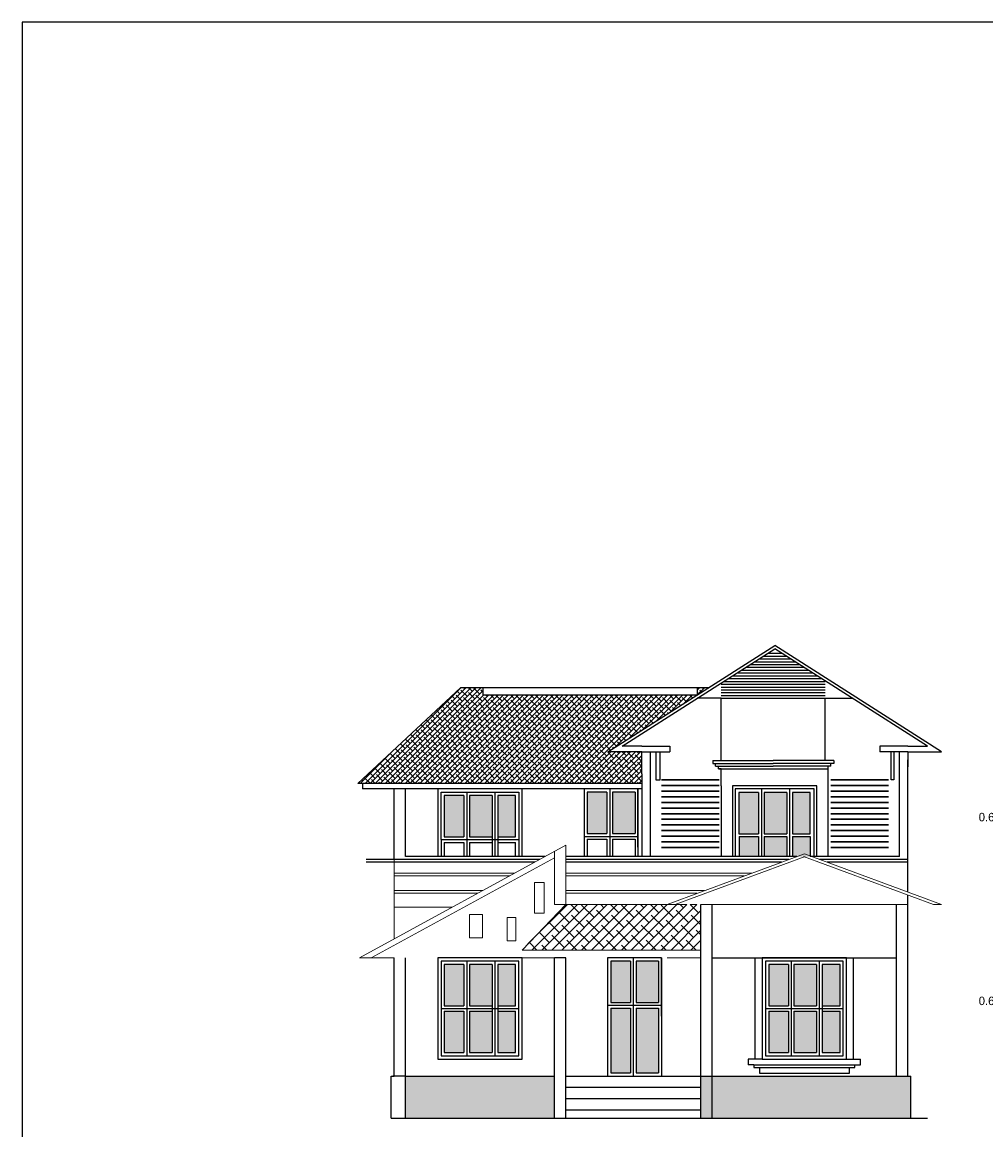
# Model space of a CAD drawing. Header units: inches. Extents: x -100 to 1476, y -184 to 112.
# Tile 10 of 36: x 13 to 30, y 47 to 66. Entities that reach past the tile are written whole.
import ezdxf

# ---------------------------------------------------------------- set-up
doc = ezdxf.new("R2010")
doc.units = ezdxf.units.IN
doc.header["$MEASUREMENT"] = 0
doc.header["$PDMODE"] = 66
doc.dimstyles.get("Standard").update_dxf_attribs({"dimtxt": 0.15, "dimasz": 0.15, "dimexe": 0.1, "dimexo": 0.0625, "dimgap": 0.09, "dimtad": 0, "dimtih": 1, "dimtoh": 1, "dimdec": 4, "dimdsep": 46, "dimtxsty": 'Standard', "dimcen": 0.09, "dimadec": 0, "dimazin": 0, "dimtfac": 1, "dimtdec": 4, "dimtofl": 0, "dimtmove": 0, "dimatfit": 3, "dimfxl": 0, "dimtolj": 1, "dimtzin": 0, "dimlwd": 15, "dimarcsym": 0})

# ---------------------------------------------------------------- blocks, each defined once
blk = doc.blocks.new('*D170')
at = {"color": 0, "linetype": 'ByBlock', "lineweight": -2, "transparency": 16777216}
for p, q in [((30.865, 49.588), (30.865, 48.802)), ((31.465, 49.588), (31.465, 48.802))]:
    blk.add_line(p, q, dxfattribs=at)
at = {"color": 0, "linetype": 'ByBlock', "lineweight": 15, "transparency": 16777216}
for p, q in [((30.865, 48.902), (30.715, 48.902)), ((31.315, 48.902), (31.015, 48.902))]:
    blk.add_line(p, q, dxfattribs=at)
at = {"color": 0, "linetype": 'ByBlock', "transparency": 16777216}
for points in [[(31.015, 48.927), (31.015, 48.877), (30.865, 48.902)], [(31.315, 48.927), (31.315, 48.877), (31.465, 48.902)]]:
    blk.add_solid(points, dxfattribs=at)
at = {"layer": 'Defpoints', "color": 0, "linetype": 'ByBlock', "transparency": 16777216}
for p in [(30.865, 49.65), (31.465, 49.65), (30.865, 48.902)]:
    blk.add_point(p, dxfattribs=at)
at = {"color": 0, "linetype": 'ByBlock', "transparency": 16777216, "insert": (30.487, 48.902), "char_height": 0.15, "attachment_point": 5}
blk.add_mtext('\\A1;0.6', dxfattribs=at)
blk = doc.blocks.new('*D171')
at = {"color": 0, "linetype": 'ByBlock', "lineweight": -2, "transparency": 16777216}
for p, q in [((30.865, 52.588), (30.865, 52.067)), ((31.465, 52.588), (31.465, 52.067))]:
    blk.add_line(p, q, dxfattribs=at)
at = {"color": 0, "linetype": 'ByBlock', "lineweight": 15, "transparency": 16777216}
for p, q in [((30.865, 52.167), (30.715, 52.167)), ((31.315, 52.167), (31.015, 52.167))]:
    blk.add_line(p, q, dxfattribs=at)
at = {"color": 0, "linetype": 'ByBlock', "transparency": 16777216}
for points in [[(31.015, 52.192), (31.015, 52.142), (30.865, 52.167)], [(31.315, 52.192), (31.315, 52.142), (31.465, 52.167)]]:
    blk.add_solid(points, dxfattribs=at)
at = {"layer": 'Defpoints', "color": 0, "linetype": 'ByBlock', "transparency": 16777216}
for p in [(30.865, 52.65), (31.465, 52.65), (30.865, 52.167)]:
    blk.add_point(p, dxfattribs=at)
at = {"color": 0, "linetype": 'ByBlock', "transparency": 16777216, "insert": (30.487, 52.167), "char_height": 0.15, "attachment_point": 5}
blk.add_mtext('\\A1;0.6', dxfattribs=at)

msp = doc.modelspace()

# ---------------------------------------------------------------- hatches: boundary and pattern name
at = {"linetype": 'ByBlock'}
h = msp.add_hatch(dxfattribs=at)
h.set_pattern_fill('ANSI38', color=0, scale=0.5, style=0)
h.paths.add_polyline_path([(25.34201, 54.46735), (25.34201, 54.3372), (25.54636, 54.46735)])
h.paths.add_polyline_path([(19.31601, 52.76735), (24.35887, 52.76735), (24.35887, 53.32885), (23.75887, 53.32885), (25.34201, 54.3372), (21.53951, 54.3372), (21.53951, 54.46735), (21.13744, 54.46735)])
h = msp.add_hatch(color=22, dxfattribs=at)
h.set_gradient(color1=(0, 0, 255), one_color=1, tint=1, name='INVSPHERICAL')
h.paths.add_polyline_path([(21.19987, 52.55135), (20.84987, 52.55135), (20.84987, 51.81735), (21.19987, 51.81735)])
h.paths.add_polyline_path([(21.29987, 51.81735), (21.69987, 51.81735), (21.69987, 52.55135), (21.29987, 52.55135)])
h.paths.add_polyline_path([(22.11787, 52.55135), (21.79987, 52.55135), (21.79987, 51.81735), (22.11787, 51.81735)])
h = msp.add_hatch(color=256)
h.set_gradient(color1=(0, 0, 255), one_color=1, tint=1, name='SPHERICAL')
h.paths.add_polyline_path([(23.74095, 52.60935), (23.39095, 52.60935), (23.39095, 51.87535), (23.74095, 51.87535)])
h.paths.add_polyline_path([(23.84095, 51.87535), (24.24095, 51.87535), (24.24095, 52.60935), (23.84095, 52.60935)])
h = msp.add_hatch(color=22, dxfattribs=at)
h.set_gradient(color1=(0, 0, 255), one_color=1, tint=1, name='INVHEMISPHERICAL')
h.paths.add_polyline_path([(26.53658, 52.60686), (26.53658, 51.87286), (26.93658, 51.87286), (26.93658, 52.60686)])
h.paths.add_polyline_path([(27.03658, 52.60686), (27.03658, 51.87286), (27.35458, 51.87286), (27.35458, 52.60686)])
h.paths.add_polyline_path([(27.03658, 51.46735), (27.35458, 51.46735), (27.35458, 51.82286), (27.03658, 51.82286)])
h.paths.add_polyline_path([(26.53658, 51.82286), (26.53658, 51.46735), (26.93658, 51.46735), (26.93658, 51.82286)])
h.paths.add_polyline_path([(26.43658, 51.82286), (26.09046, 51.82286), (26.09046, 51.46735), (26.43658, 51.46735)])
h.paths.add_polyline_path([(26.43658, 51.87286), (26.43658, 52.60686), (26.08658, 52.60686), (26.08658, 51.87286)])
at = {"linetype": 'ByBlock', "lineweight": 18, "ltscale": 0.0008}
h = msp.add_hatch(dxfattribs=at)
h.set_pattern_fill('ANSI38', color=3)
h.paths.add_polyline_path([(25.40887, 50.61735), (23.00887, 50.61735), (22.23387, 49.80626), (25.40887, 49.80626)])
at = {"linetype": 'ByBlock'}
h = msp.add_hatch(color=22, dxfattribs=at)
h.set_gradient(color1=(0, 0, 255), one_color=1, tint=1, name='INVHEMISPHERICAL')
h.paths.add_polyline_path([(21.19987, 49.55135), (20.84987, 49.55135), (20.84987, 48.81735), (21.19987, 48.81735)])
h.paths.add_polyline_path([(21.29987, 48.81735), (21.69987, 48.81735), (21.69987, 49.55135), (21.29987, 49.55135)])
h.paths.add_polyline_path([(22.11787, 49.55135), (21.79987, 49.55135), (21.79987, 48.81735), (22.11787, 48.81735)])
h.paths.add_polyline_path([(21.79987, 47.98335), (22.11787, 47.98335), (22.11787, 48.71735), (21.79987, 48.71735)])
h.paths.add_polyline_path([(21.69987, 48.71735), (21.29987, 48.71735), (21.29987, 47.98335), (21.69987, 47.98335)])
h.paths.add_polyline_path([(21.19987, 48.71735), (20.84987, 48.71735), (20.84987, 47.98335), (21.19987, 47.98335)])
h.paths.add_polyline_path([(24.15887, 49.60935), (23.80887, 49.60935), (23.80887, 48.87535), (24.15887, 48.87535)])
h.paths.add_polyline_path([(23.80887, 47.62535), (24.15887, 47.62535), (24.15887, 48.77535), (23.80887, 48.77535)])
h.paths.add_polyline_path([(24.25887, 48.87535), (24.65887, 48.87535), (24.65887, 49.60935), (24.25887, 49.60935)])
h.paths.add_polyline_path([(24.25887, 47.62535), (24.65887, 47.62535), (24.65887, 48.77535), (24.25887, 48.77535)])
h.paths.add_polyline_path([(26.61487, 48.81735), (26.96487, 48.81735), (26.96487, 49.55135), (26.61487, 49.55135)])
h.paths.add_polyline_path([(26.61487, 47.98335), (26.96487, 47.98335), (26.96487, 48.71735), (26.61487, 48.71735)])
h.paths.add_polyline_path([(27.46487, 49.55135), (27.06487, 49.55135), (27.06487, 48.81735), (27.46487, 48.81735)])
h.paths.add_polyline_path([(27.88287, 49.55135), (27.56487, 49.55135), (27.56487, 48.81735), (27.88287, 48.81735)])
h = msp.add_hatch(color=22, dxfattribs=at)
h.set_gradient(color1=(0, 0, 255), one_color=1, tint=1, name='INVHEMISPHERICAL')
h.paths.add_polyline_path([(27.46487, 48.71735), (27.06487, 48.71735), (27.06487, 47.98335), (27.46487, 47.98335)])
h.paths.add_polyline_path([(27.88287, 48.71735), (27.56487, 48.71735), (27.56487, 47.98335), (27.88287, 47.98335)])
h = msp.add_hatch(dxfattribs=at)
h.set_pattern_fill('HONEY', color=0, scale=0.25, style=0)
h.paths.add_polyline_path([(25.40887, 47.56735), (25.40887, 46.81735), (29.13887, 46.81735), (29.13887, 47.56735)])
h.paths.add_polyline_path([(22.80887, 46.81735), (22.80887, 47.56735), (20.15887, 47.56735), (20.15887, 46.81735)])

# ---------------------------------------------------------------- linework, layer by layer
at = {"color": 0, "linetype": 'ByBlock'}
for p, q in [((23.75887, 53.32885), (26.72387, 55.21735)), ((24.00895, 53.42885), (26.72387, 55.15807)), ((29.68887, 53.32885), (26.72387, 55.21735)), ((29.4388, 53.42885), (26.72387, 55.15807)), ((26.36447, 54.92915), (27.08327, 54.92915)), ((26.44297, 54.97915), (27.00477, 54.97915)), ((26.52147, 55.02915), (26.92627, 55.02915)), ((26.59998, 55.07915), (26.84777, 55.07915)), ((26.05046, 54.72915), (27.39728, 54.72915)), ((26.12897, 54.77915), (27.31878, 54.77915)), ((26.20747, 54.82915), (27.24028, 54.82915)), ((26.28597, 54.87915), (27.16177, 54.87915)), ((25.77058, 54.52915), (27.62058, 54.52915)), ((25.81496, 54.57915), (27.62058, 54.57915)), ((25.89346, 54.62915), (27.55428, 54.62915)), ((25.97196, 54.67915), (27.47578, 54.67915)), ((19.31601, 52.76735), (21.13744, 54.46735)), ((25.77058, 54.47915), (27.62058, 54.47915)), ((25.77058, 54.42915), (27.62058, 54.42915)), ((25.77058, 54.37915), (27.62058, 54.37915)), ((25.77058, 54.32915), (27.62058, 54.32915)), ((25.77058, 54.27915), (25.34395, 54.27915)), ((25.77058, 53.17286), (25.77058, 54.27915)), ((25.77058, 54.27915), (27.62058, 54.27915)), ((27.62058, 53.17286), (27.62058, 54.27915)), ((27.62058, 54.27915), (28.1038, 54.27915)), ((24.35887, 53.42885), (24.00895, 53.42885)), ((24.35887, 53.42885), (24.85887, 53.42885)), ((24.85887, 53.42885), (24.85887, 53.32885)), ((29.08887, 53.42885), (28.58887, 53.42885)), ((28.58887, 53.42885), (28.58887, 53.32885)), ((29.08887, 53.42885), (29.4388, 53.42885)), ((24.35887, 53.32885), (23.75887, 53.32885)), ((24.35887, 52.93786), (24.35887, 53.32885)), ((24.35887, 53.32885), (24.85887, 53.32885)), ((24.50887, 53.32885), (24.50887, 51.46735)), ((24.60887, 53.32885), (24.60887, 52.82885)), ((24.68387, 52.82885), (24.68387, 53.32885)), ((25.62058, 53.17286), (26.69558, 53.17286)), ((25.62058, 53.17286), (25.62058, 53.12286)), ((27.77058, 53.17286), (26.69558, 53.17286)), ((27.77058, 53.17286), (27.77058, 53.12286)), ((29.08887, 53.32885), (28.58887, 53.32885)), ((28.78887, 52.82885), (28.78887, 53.32885)), ((28.83887, 53.32885), (28.83887, 52.82885)), ((29.08887, 53.32885), (29.08887, 53.06286)), ((29.08887, 53.32885), (29.68887, 53.32885)), ((29.08887, 52.93786), (29.08887, 53.18786)), ((25.62058, 53.12286), (26.69558, 53.12286)), ((25.67058, 53.07286), (25.67058, 53.12286)), ((25.67058, 53.07286), (26.69558, 53.07286)), ((25.72058, 53.02286), (25.72058, 53.07286)), ((25.77058, 53.02286), (25.72058, 53.02286)), ((25.72058, 53.02286), (27.67058, 53.02286)), ((25.77058, 52.72286), (25.77058, 53.02286)), ((27.77058, 53.12286), (26.69558, 53.12286)), ((27.72058, 53.07286), (26.69558, 53.07286)), ((27.67058, 53.02286), (27.67058, 53.07286)), ((27.67058, 52.72286), (27.67058, 53.02286)), ((27.72058, 53.07286), (27.72058, 53.12286)), ((19.39722, 52.76735), (19.39722, 52.66735)), ((24.35887, 52.93786), (24.35887, 51.46735)), ((24.60887, 52.82885), (24.68387, 52.82885)), ((24.70898, 52.82885), (25.73321, 52.82885)), ((25.73321, 52.82885), (24.70898, 52.82885)), ((27.72058, 52.82885), (28.74481, 52.82885)), ((28.74481, 52.82885), (27.72058, 52.82885)), ((28.83887, 52.82885), (28.78887, 52.82885)), ((19.95887, 52.66735), (19.39722, 52.66735)), ((19.95887, 51.41735), (19.95887, 52.66735)), ((20.79187, 51.76735), (20.79187, 52.61216)), ((20.79187, 52.61216), (22.17644, 52.61216)), ((22.17644, 52.61216), (22.17644, 51.71735)), ((24.70898, 52.72885), (25.73321, 52.72885)), ((25.73321, 52.72885), (24.70898, 52.72885)), ((24.70898, 52.62885), (25.73321, 52.62885)), ((25.73321, 52.62885), (24.70898, 52.62885)), ((26.93658, 52.60686), (26.93658, 51.87286)), ((27.03658, 52.60686), (27.03658, 51.87286)), ((27.72058, 52.72885), (28.74481, 52.72885)), ((28.74481, 52.72885), (27.72058, 52.72885)), ((27.72058, 52.62885), (28.74481, 52.62885)), ((28.74481, 52.62885), (27.72058, 52.62885)), ((24.70898, 52.52885), (25.73321, 52.52885)), ((25.73321, 52.52885), (24.70898, 52.52885)), ((24.70898, 52.42885), (25.73321, 52.42885)), ((25.73321, 52.42885), (24.70898, 52.42885)), ((27.72058, 52.52885), (28.74481, 52.52885)), ((28.74481, 52.52885), (27.72058, 52.52885)), ((27.72058, 52.42885), (28.74481, 52.42885)), ((28.74481, 52.42885), (27.72058, 52.42885)), ((24.70898, 52.32885), (25.73321, 52.32885)), ((25.73321, 52.32885), (24.70898, 52.32885)), ((24.70898, 52.22885), (25.73321, 52.22885)), ((25.73321, 52.22885), (24.70898, 52.22885)), ((27.72058, 52.32885), (28.74481, 52.32885)), ((28.74481, 52.32885), (27.72058, 52.32885)), ((27.72058, 52.22885), (28.74481, 52.22885)), ((28.74481, 52.22885), (27.72058, 52.22885)), ((24.70898, 52.12885), (25.73321, 52.12885)), ((25.73321, 52.12885), (24.70898, 52.12885)), ((24.70898, 52.02885), (25.73321, 52.02885)), ((25.73321, 52.02885), (24.70898, 52.02885)), ((27.72058, 52.12885), (28.74481, 52.12885)), ((28.74481, 52.12885), (27.72058, 52.12885)), ((27.72058, 52.02885), (28.74481, 52.02885)), ((28.74481, 52.02885), (27.72058, 52.02885)), ((20.79187, 51.76735), (20.79187, 51.46735)), ((23.33295, 51.82535), (23.33295, 51.46735)), ((24.70898, 51.92885), (25.73321, 51.92885)), ((25.73321, 51.92885), (24.70898, 51.92885)), ((24.70898, 51.82885), (25.73321, 51.82885)), ((25.73321, 51.82885), (24.70898, 51.82885)), ((26.09046, 51.82286), (26.09046, 51.46735)), ((26.43658, 51.82286), (26.43658, 51.46735)), ((26.53658, 51.82286), (26.53658, 51.46735)), ((27.35458, 51.82286), (27.35458, 51.46735)), ((27.72058, 51.92885), (28.74481, 51.92885)), ((28.74481, 51.92885), (27.72058, 51.92885)), ((27.72058, 51.82885), (28.74481, 51.82885)), ((28.74481, 51.82885), (27.72058, 51.82885)), ((22.17644, 51.71735), (22.17644, 51.46735)), ((24.70898, 51.72885), (25.73321, 51.72885)), ((25.73321, 51.72885), (24.70898, 51.72885)), ((24.70898, 51.62885), (25.73321, 51.62885)), ((25.73321, 51.62885), (24.70898, 51.62885)), ((27.72058, 51.72885), (28.74481, 51.72885)), ((28.74481, 51.72885), (27.72058, 51.72885)), ((27.72058, 51.62885), (28.74481, 51.62885)), ((28.74481, 51.62885), (27.72058, 51.62885)), ((19.95887, 51.41735), (19.45887, 51.41735)), ((25.40887, 46.81735), (25.40887, 50.61735)), ((25.60887, 46.81735), (25.60887, 50.61735)), ((26.37387, 47.86735), (26.37387, 49.66735)), ((28.12387, 47.86735), (28.12387, 49.66735)), ((27.46487, 48.71735), (27.46487, 47.98335)), ((26.49887, 47.86735), (26.24887, 47.86735)), ((26.24887, 47.86735), (26.24887, 47.76735)), ((27.99887, 47.86735), (28.24887, 47.86735)), ((28.24887, 47.76735), (28.24887, 47.86735)), ((26.34887, 47.76735), (26.24887, 47.76735)), ((26.34887, 47.76735), (26.34887, 47.71735)), ((26.34887, 47.76735), (28.14887, 47.76735)), ((26.34887, 47.71735), (28.14887, 47.71735)), ((26.44887, 47.71735), (26.44887, 47.61735)), ((28.04887, 47.61735), (28.04887, 47.71735)), ((28.14887, 47.76735), (28.24887, 47.76735)), ((28.14887, 47.71735), (28.14887, 47.76735)), ((20.15887, 47.56735), (19.93387, 47.56735)), ((26.44887, 47.61735), (28.04887, 47.61735))]:
    msp.add_line(p, q, dxfattribs=at)
at = {"color": 0}
for p, q in [((25.54636, 54.46735), (21.13744, 54.46735)), ((24.35887, 52.76735), (19.31601, 52.76735)), ((24.35887, 52.66735), (19.76009, 52.66735))]:
    msp.add_line(p, q, dxfattribs=at)
for p, q in [((28.93887, 51.46735), (28.93887, 53.32885)), ((29.08887, 50.83866), (29.08887, 52.93786)), ((19.95887, 51.41735), (19.95887, 52.66735)), ((20.15887, 51.46735), (20.15887, 52.66735)), ((21.19987, 52.55135), (20.84987, 52.55135)), ((20.84987, 52.55135), (20.84987, 51.81735)), ((21.19987, 52.55135), (21.19987, 51.81735)), ((21.24987, 52.60935), (21.24987, 51.46735)), ((21.69987, 52.55135), (21.29987, 52.55135)), ((21.29987, 52.55135), (21.29987, 51.81735)), ((21.69987, 52.55135), (21.69987, 51.46735)), ((21.74987, 52.60935), (21.74987, 51.46735)), ((22.11787, 52.55135), (21.79987, 52.55135)), ((21.79987, 52.55135), (21.79987, 51.46735)), ((22.11787, 51.81735), (22.11787, 52.55135)), ((23.09095, 52.66735), (22.49095, 52.66735)), ((23.33295, 52.66735), (23.33295, 51.82535)), ((23.74095, 52.60935), (23.39095, 52.60935)), ((23.39095, 52.60935), (23.39095, 51.87535)), ((23.74095, 52.60935), (23.74095, 51.87535)), ((23.79095, 52.66735), (23.79095, 51.46735)), ((24.24095, 52.60935), (23.84095, 52.60935)), ((23.84095, 52.60935), (23.84095, 51.87535)), ((24.24095, 52.60935), (24.24095, 51.87535)), ((24.29095, 52.66735), (24.29095, 51.46735)), ((25.77058, 52.72286), (25.77058, 51.46735)), ((27.47058, 52.72286), (25.97058, 52.72286)), ((25.97058, 52.72286), (25.97058, 51.46735)), ((27.42058, 52.67286), (26.02058, 52.67286)), ((26.02058, 52.67286), (26.02058, 51.46735)), ((26.43658, 52.60686), (26.08658, 52.60686)), ((26.08658, 52.60686), (26.08658, 51.87286)), ((26.43658, 52.60686), (26.43658, 51.87286)), ((26.48658, 52.66486), (26.48658, 51.46735)), ((26.93658, 52.60686), (26.53658, 52.60686)), ((26.53658, 52.60686), (26.53658, 51.87286)), ((26.98658, 52.66486), (26.98658, 51.46735)), ((27.35458, 52.60686), (27.03658, 52.60686)), ((27.35458, 51.87286), (27.35458, 52.60686)), ((27.42058, 51.46735), (27.42058, 52.67286)), ((27.47058, 51.46735), (27.47058, 52.72286)), ((27.67058, 51.46735), (27.67058, 52.72286)), ((20.79187, 51.76735), (21.24987, 51.76735)), ((20.84987, 51.81735), (21.19987, 51.81735)), ((21.24987, 51.76735), (21.74987, 51.76735)), ((21.29987, 51.81735), (21.69987, 51.81735)), ((21.74987, 51.76735), (22.17587, 51.76735)), ((21.79987, 51.81735), (22.11787, 51.81735)), ((23.33295, 51.82535), (23.79095, 51.82535)), ((23.39095, 51.87535), (23.74095, 51.87535)), ((23.39095, 51.77535), (23.39095, 51.46735)), ((23.39095, 51.77535), (23.74095, 51.77535)), ((23.74095, 51.77535), (23.74095, 51.46735)), ((23.79095, 51.82535), (24.29095, 51.82535)), ((23.84095, 51.87535), (24.24095, 51.87535)), ((23.84095, 51.77535), (23.84095, 51.46735)), ((23.84095, 51.77535), (24.24095, 51.77535)), ((24.24095, 51.77535), (24.24095, 51.46735)), ((26.08658, 51.87286), (26.43658, 51.87286)), ((26.09046, 51.82286), (26.43658, 51.82286)), ((26.53658, 51.87286), (26.93658, 51.87286)), ((26.53658, 51.82286), (26.93658, 51.82286)), ((26.93658, 51.82286), (26.93658, 51.46735)), ((27.03658, 51.87286), (27.35458, 51.87286)), ((27.03658, 51.82286), (27.03658, 51.46735)), ((27.03658, 51.82286), (27.35458, 51.82286)), ((20.84987, 51.71735), (20.84987, 51.46735)), ((20.84987, 51.71735), (21.19987, 51.71735)), ((21.19987, 51.71735), (21.19987, 51.46735)), ((21.29987, 51.71735), (21.29987, 51.46735)), ((21.29987, 51.71735), (21.69987, 51.71735)), ((21.79987, 51.71735), (22.11787, 51.71735)), ((22.11787, 51.46735), (22.11787, 51.71735)), ((22.45868, 51.36735), (19.45887, 51.36735)), ((22.55038, 51.41735), (19.95887, 51.41735)), ((22.64208, 51.46735), (20.15887, 51.46735)), ((27.11332, 51.46735), (23.00887, 51.46735)), ((26.97776, 51.41735), (23.00887, 51.41735)), ((26.8422, 51.36735), (23.00887, 51.36735)), ((28.93887, 51.46735), (27.35458, 51.46735)), ((29.08887, 51.41735), (27.51998, 51.41735)), ((29.08887, 51.36735), (27.65554, 51.36735)), ((29.08887, 50.08539), (29.08887, 50.78537)), ((28.88887, 47.56735), (28.88887, 50.61735)), ((29.08887, 47.56735), (29.08887, 50.61735)), ((19.95887, 47.56735), (19.95887, 49.66735)), ((20.15887, 46.81735), (20.15887, 49.66735)), ((21.24987, 49.60935), (21.24987, 47.92535)), ((21.74987, 49.60935), (21.74987, 47.92535)), ((22.80887, 46.81735), (22.80887, 49.66735)), ((23.00887, 49.66735), (22.80887, 49.66735)), ((23.00887, 46.81735), (23.00887, 49.66735)), ((24.70887, 49.66735), (23.75087, 49.66735)), ((23.75087, 49.66735), (23.75087, 48.82535)), ((24.15887, 49.60935), (23.80887, 49.60935)), ((23.80887, 49.60935), (23.80887, 48.87535)), ((24.15887, 49.60935), (24.15887, 48.87535)), ((24.20887, 49.66735), (24.20887, 47.56735)), ((24.65887, 49.60935), (24.25887, 49.60935)), ((24.25887, 49.60935), (24.25887, 48.87535)), ((24.65887, 49.60935), (24.65887, 48.87535)), ((24.70887, 49.66735), (24.70887, 47.56735)), ((25.40887, 49.66735), (25.40887, 49.66735)), ((25.60887, 49.66735), (28.88887, 49.66735)), ((27.01487, 49.60935), (27.01487, 47.92535)), ((27.51487, 49.60935), (27.51487, 47.92535)), ((21.19987, 49.55135), (20.84987, 49.55135)), ((20.84987, 49.55135), (20.84987, 48.81735)), ((21.19987, 49.55135), (21.19987, 48.81735)), ((21.69987, 49.55135), (21.29987, 49.55135)), ((21.29987, 49.55135), (21.29987, 48.81735)), ((21.69987, 49.55135), (21.69987, 47.98335)), ((22.11787, 49.55135), (21.79987, 49.55135)), ((21.79987, 49.55135), (21.79987, 47.98335)), ((22.11787, 48.81735), (22.11787, 49.55135)), ((26.96487, 49.55135), (26.61487, 49.55135)), ((26.61487, 49.55135), (26.61487, 48.81735)), ((26.96487, 49.55135), (26.96487, 48.81735)), ((27.46487, 49.55135), (27.06487, 49.55135)), ((27.06487, 49.55135), (27.06487, 48.81735)), ((27.46487, 49.55135), (27.46487, 48.81735)), ((27.88287, 49.55135), (27.56487, 49.55135)), ((27.56487, 49.55135), (27.56487, 47.98335)), ((27.88287, 48.81735), (27.88287, 49.55135)), ((20.84987, 48.81735), (21.19987, 48.81735)), ((21.29987, 48.81735), (21.69987, 48.81735)), ((21.79987, 48.81735), (22.11787, 48.81735)), ((23.75087, 48.82535), (24.20887, 48.82535)), ((23.75087, 48.82535), (23.75087, 47.56735)), ((23.80887, 48.87535), (24.15887, 48.87535)), ((24.20887, 48.82535), (24.70887, 48.82535)), ((24.25887, 48.87535), (24.65887, 48.87535)), ((26.61487, 48.81735), (26.96487, 48.81735)), ((27.06487, 48.81735), (27.46487, 48.81735)), ((27.56487, 48.81735), (27.88287, 48.81735)), ((20.79187, 48.76735), (21.24987, 48.76735)), ((20.84987, 48.71735), (20.84987, 47.98335)), ((20.84987, 48.71735), (21.19987, 48.71735)), ((21.19987, 48.71735), (21.19987, 47.98335)), ((21.24987, 48.76735), (21.74987, 48.76735)), ((21.29987, 48.71735), (21.29987, 47.98335)), ((21.29987, 48.71735), (21.69987, 48.71735)), ((21.74987, 48.76735), (22.17587, 48.76735)), ((21.79987, 48.71735), (22.11787, 48.71735)), ((22.11787, 47.98335), (22.11787, 48.71735)), ((23.80887, 48.77535), (23.80887, 47.62535)), ((23.80887, 48.77535), (24.15887, 48.77535)), ((24.15887, 48.77535), (24.15887, 47.62535)), ((24.25887, 48.77535), (24.25887, 47.62535)), ((24.25887, 48.77535), (24.65887, 48.77535)), ((24.65887, 48.77535), (24.65887, 47.62535)), ((26.55687, 48.76735), (27.01487, 48.76735)), ((26.61487, 48.71735), (26.61487, 47.98335)), ((26.61487, 48.71735), (26.96487, 48.71735)), ((26.96487, 48.71735), (26.96487, 47.98335)), ((27.01487, 48.76735), (27.51487, 48.76735)), ((27.06487, 48.71735), (27.06487, 47.98335)), ((27.06487, 48.71735), (27.46487, 48.71735)), ((27.51487, 48.76735), (27.94087, 48.76735)), ((27.56487, 48.71735), (27.88287, 48.71735)), ((27.88287, 47.98335), (27.88287, 48.71735)), ((20.84987, 47.98335), (21.19987, 47.98335)), ((21.29987, 47.98335), (21.69987, 47.98335)), ((21.79987, 47.98335), (22.11787, 47.98335)), ((26.61487, 47.98335), (26.96487, 47.98335)), ((27.06487, 47.98335), (27.46487, 47.98335)), ((27.56487, 47.98335), (27.88287, 47.98335)), ((19.90887, 47.56735), (19.95887, 47.56735)), ((19.90887, 46.81735), (19.90887, 47.56735)), ((20.15887, 47.56735), (22.80887, 47.56735)), ((23.00887, 47.56735), (29.13887, 47.56735)), ((23.75087, 47.56735), (24.70887, 47.56735)), ((23.80887, 47.62535), (24.15887, 47.62535)), ((24.25887, 47.62535), (24.65887, 47.62535)), ((29.13887, 46.81735), (29.13887, 47.56735)), ((23.00887, 47.36735), (25.40887, 47.36735)), ((23.00887, 47.16735), (25.40887, 47.16735)), ((23.00887, 46.96735), (25.40887, 46.96735)), ((19.90887, 46.81735), (29.43604, 46.81735))]:
    msp.add_line(p, q)
at = {"color": 3, "linetype": 'ByBlock', "lineweight": 18, "ltscale": 0.0008}
for p, q in [((23.00887, 51.66735), (19.34092, 49.66735)), ((23.00887, 50.61735), (23.00887, 51.66735)), ((22.80887, 51.4444), (19.54981, 49.66735)), ((19.95887, 51.41735), (19.95887, 50.56735)), ((22.80887, 50.61735), (22.80887, 51.5583)), ((24.80887, 50.61735), (27.24887, 51.51735)), ((24.95335, 50.61735), (27.26617, 51.47044)), ((27.23157, 51.47044), (29.54439, 50.61735)), ((27.24887, 51.51735), (29.68887, 50.61735)), ((19.95887, 51.17285), (22.10196, 51.17285)), ((23.00887, 51.17285), (26.31488, 51.17285)), ((19.95887, 51.12285), (22.01026, 51.12285)), ((23.00887, 51.12285), (26.17932, 51.12285)), ((19.95887, 50.86352), (21.53467, 50.86352)), ((19.95887, 50.81352), (21.44297, 50.81352)), ((23.00887, 50.86352), (25.47627, 50.86352)), ((23.00887, 50.81352), (25.34071, 50.81352)), ((23.00887, 50.61735), (22.23387, 49.80626)), ((22.80887, 50.61735), (25.16151, 50.61735)), ((25.21985, 50.61735), (25.33829, 50.61735)), ((25.40887, 50.61735), (29.08887, 50.61735)), ((29.68887, 50.61735), (29.54439, 50.61735)), ((20.9915, 50.56735), (19.95887, 50.56735)), ((19.95887, 50.56735), (19.95887, 50.0043)), ((22.23387, 49.80626), (25.40887, 49.80626)), ((19.95887, 49.66735), (19.34092, 49.66735)), ((22.80887, 49.66735), (22.20887, 49.66735)), ((25.40887, 49.66735), (24.80887, 49.66735))]:
    msp.add_line(p, q, dxfattribs=at)
at = {"color": 0, "linetype": 'ByBlock'}
msp.add_lwpolyline([(119.3225, 66.29199), (13.34819, 66.29199), (13.34819, -10.53759), (119.3225, -10.53759)], close=True, dxfattribs=at)
msp.add_lwpolyline([(25.34201, 54.46735), (25.34201, 54.3372), (21.53951, 54.3372), (21.53951, 54.46735)], dxfattribs=at)
msp.add_lwpolyline([(22.23387, 51.46735), (22.23387, 52.66735), (20.73387, 52.66735), (20.73387, 51.46735)])
for points in [[(24.29095, 52.66735), (24.29095, 52.66735), (24.29095, 51.6333), (24.29095, 51.6333)], [(28.78887, 51.41735), (28.78887, 51.41735)], [(20.73387, 47.86735), (22.23387, 47.86735), (22.23387, 49.66735), (20.73387, 49.66735)], [(20.79187, 47.92535), (22.17587, 47.92535), (22.17587, 49.60935), (20.79187, 49.60935)], [(24.70887, 49.66735), (24.70887, 49.66735), (24.70887, 48.6333), (24.70887, 48.6333)], [(26.49887, 47.86735), (27.99887, 47.86735), (27.99887, 49.66735), (26.49887, 49.66735)], [(26.55687, 47.92535), (27.94087, 47.92535), (27.94087, 49.60935), (26.55687, 49.60935)]]:
    msp.add_lwpolyline(points, close=True)
at = {"color": 3, "linetype": 'ByBlock', "lineweight": 18, "ltscale": 0.0008}
for points in [[(22.62252, 51.00589), (22.45454, 51.00589), (22.45454, 50.46074), (22.62252, 50.46074)], [(21.53065, 50.43646), (21.29547, 50.43646), (21.29547, 50.0255), (21.53065, 50.0255)], [(22.11858, 50.38614), (21.9674, 50.38614), (21.9674, 49.9668), (22.11858, 49.9668)]]:
    msp.add_lwpolyline(points, close=True, dxfattribs=at)

# ---------------------------------------------------------------- dimensions: what is measured, and where the dimension line sits
at = {"color": 0, "linetype": 'ByBlock'}
for base, p1, p2, picture, middle in [((30.86454, 52.16734), (31.46454, 52.65047), (30.86454, 52.65047), '*D171', (30.48704, 52.16734)), ((30.86454, 48.9017), (31.46454, 49.65047), (30.86454, 49.65047), '*D170', (30.48704, 48.9017))]:
    dim = msp.add_linear_dim(base=base, p1=p1, p2=p2, dimstyle='Standard', dxfattribs=at)
    dim.commit()
    dim.dimension.update_dxf_attribs({"geometry": picture, "text_midpoint": middle})

doc.saveas('drawing.dxf')
